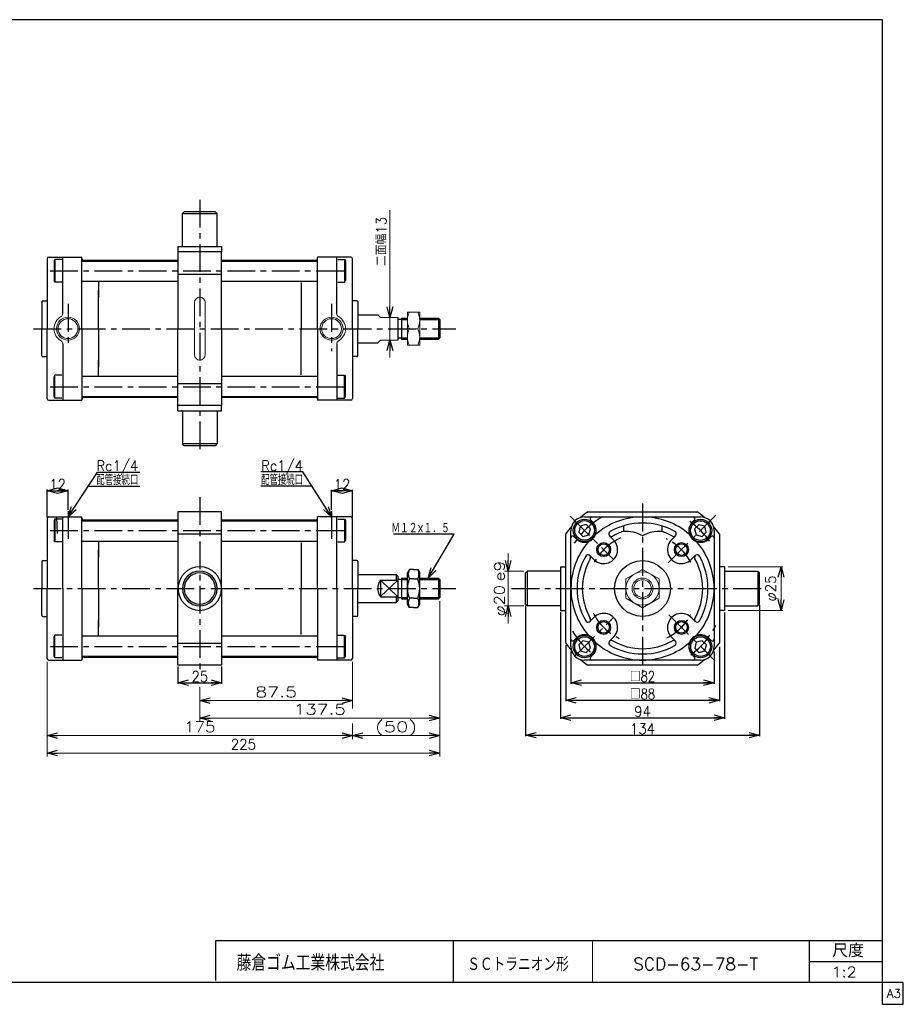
# Model space of a CAD drawing. Header units: millimetres. Extents: x -380 to 408, y -281 to 283.
# Tile 2 of 2: x -98 to 408, y -281 to 283. Entities that reach past the tile are written whole.
import ezdxf
from ezdxf.enums import TextEntityAlignment as Align

# ---------------------------------------------------------------- set-up
doc = ezdxf.new("R2010")
doc.units = ezdxf.units.MM
doc.header["$LTSCALE"] = 0.5
doc.linetypes.add('CENTER', pattern=[50.8, 31.75, -6.35, 6.35, -6.35])
doc.layers.add('ZUWAKU', color=7, linetype='Continuous')
doc.styles.add('FdaStyle0', font='txt.shx', dxfattribs={"width": 0.9375, "bigfont": 'bigfont'})
doc.dimstyles.new('DaDimRotatedStyle', dxfattribs={"dimtxt": 6, "dimasz": 6.000004, "dimexe": 1, "dimexo": 2, "dimgap": 1, "dimtad": 3, "dimdsep": 46, "dimtxsty": 'FdaStyle0', "dimblk1": 'OPEN30', "dimblk2": 'OPEN30', "dimsah": 1, "dimcen": 0.09, "dimclrd": 4, "dimclre": 4, "dimclrt": 4, "dimadec": 0, "dimazin": 2, "dimtfac": 1, "dimtdec": 4, "dimtmove": 0, "dimatfit": 0, "dimfxl": 1, "dimarcsym": 0})

# ---------------------------------------------------------------- blocks, each defined once
blk = doc.blocks.new('_OPEN30')
at = {"color": 0, "linetype": 'ByBlock', "lineweight": -2}
for p, q in [((-1, 0.267949), (0, 0)), ((0, 0), (-1, -0.267949)), ((0, 0), (-1, 0))]:
    blk.add_line(p, q, dxfattribs=at)
blk = doc.blocks.new('DC_GROUP_Φ63_1')
at = {"color": 4, "linetype": 'Continuous', "lineweight": 13}
for p, q in [((258.58, -31.86), (249.08, -37.34)), ((268.08, -37.34), (258.58, -31.86)), ((249.08, -37.34), (249.08, -48.31)), ((268.08, -48.31), (268.08, -37.34)), ((249.08, -48.31), (258.58, -53.8)), ((258.58, -53.8), (268.08, -48.31))]:
    blk.add_line(p, q, dxfattribs=at)
for radius in [9.5, 6, 5.05]:
    blk.add_circle((258.58, -42.83), radius, dxfattribs=at)
blk = doc.blocks.new('*D2')
at = {"color": 4, "linetype": 'Continuous', "lineweight": 13}
for p, q in [((307.74, -30.33), (338.95, -30.33)), ((337.95, -55.33), (337.95, -30.33)), ((307.74, -55.33), (338.95, -55.33))]:
    blk.add_line(p, q, dxfattribs=at)
at = {"color": 4, "xscale": 6.000005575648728, "yscale": 5.999978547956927}
for p, rotation in [((337.95, -30.33), 90), ((337.95, -55.33), 270)]:
    blk.add_blockref('_OPEN30', p, dxfattribs=dict(at, rotation=rotation))
at = {"color": 4, "insert": (336.95, -42.83), "char_height": 6, "width": 30, "attachment_point": 8, "rotation": 90, "style": 'FdaStyle0'}
blk.add_mtext('\\T1.00;φ25', dxfattribs=at)
blk = doc.blocks.new('DA_IMAGEDIMGROUP_1')
at = {"color": 4, "linetype": 'Continuous', "lineweight": 13}
for p, q in [((181.58, -22.83), (181.58, -32.83)), ((190.58, -32.83), (179.58, -32.83)), ((181.58, -52.83), (181.58, -32.83)), ((190.58, -52.83), (179.58, -52.83)), ((181.58, -62.83), (181.58, -52.83))]:
    blk.add_line(p, q, dxfattribs=at)
at = {"color": 4, "xscale": 6.000005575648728, "yscale": 5.999978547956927}
for p, rotation in [((181.58, -32.83), 270), ((181.58, -52.83), 90)]:
    blk.add_blockref('_OPEN30', p, dxfattribs=dict(at, rotation=rotation))
at = {"color": 4, "style": 'FdaStyle0'}
blk.add_text('e9', height=6, rotation=90, dxfattribs=at).set_placement((179.58, -38.83), (179.58, -26.83), align=Align.FIT)
at = {"color": 4, "style": 'FdaStyle0', "width": 0.9375}
blk.add_text('φ20', height=6, rotation=90, dxfattribs=at).set_placement((179.58, -58.83), (179.58, -40.83), align=Align.FIT)
blk = doc.blocks.new('*D4')
at = {"color": 4, "linetype": 'Continuous', "lineweight": 13}
for p, q in [((142.4, -50.03), (142.4, -139.07)), ((-82.6, -84.83), (-82.6, -139.07)), ((-82.6, -137.07), (142.4, -137.07))]:
    blk.add_line(p, q, dxfattribs=at)
at = {"color": 4, "xscale": 6.000005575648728, "yscale": 5.999978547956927}
for p, rotation in [((-82.6, -137.07), 180), ((142.4, -137.07), 360)]:
    blk.add_blockref('_OPEN30', p, dxfattribs=dict(at, rotation=rotation))
at = {"color": 4, "insert": (29.9, -135.07), "char_height": 6, "width": 30, "attachment_point": 8, "style": 'FdaStyle0'}
blk.add_mtext('\\T1.00;225', dxfattribs=at)
blk = doc.blocks.new('DC_GROUP_Φ63_2')
at = {"color": 4, "linetype": 'Continuous', "lineweight": 13}
for p, q in [((92.4, -84.83), (92.4, -109.07)), ((4.9, -102.81), (4.9, -109.07)), ((4.9, -107.07), (92.4, -107.07))]:
    blk.add_line(p, q, dxfattribs=at)
at = {"color": 4, "xscale": 6.000005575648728, "yscale": 5.999978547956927}
for p, rotation in [((4.9, -107.07), 180), ((92.4, -107.07), 360)]:
    blk.add_blockref('_OPEN30', p, dxfattribs=dict(at, rotation=rotation))
at = {"color": 4, "style": 'FdaStyle0'}
blk.add_text('87.5', height=6, dxfattribs=at).set_placement((36.65, -105.07), (60.65, -105.07), align=Align.FIT)
blk = doc.blocks.new('DC_GROUP_Φ63_3')
at = {"color": 4, "linetype": 'Continuous', "lineweight": 13}
for p, q in [((142.4, -50.03), (142.4, -119.07)), ((4.9, -99.15), (4.9, -119.07)), ((4.9, -117.07), (142.4, -117.07))]:
    blk.add_line(p, q, dxfattribs=at)
at = {"color": 4, "xscale": 6.000005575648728, "yscale": 5.999978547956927}
for p, rotation in [((4.9, -117.07), 180), ((142.4, -117.07), 360)]:
    blk.add_blockref('_OPEN30', p, dxfattribs=dict(at, rotation=rotation))
at = {"color": 4, "style": 'FdaStyle0'}
blk.add_text('137.5', height=6, dxfattribs=at).set_placement((58.65, -115.07), (88.65, -115.07), align=Align.FIT)
blk = doc.blocks.new('DC_GROUP_Φ63_4')
at = {"color": 4, "linetype": 'Continuous', "lineweight": 13}
for p, q in [((142.4, -50.03), (142.4, -129.07)), ((-82.6, -84.83), (-82.6, -129.07)), ((92.4, -84.83), (92.4, -111.62)), ((92.4, -120.06), (92.4, -129.07)), ((-82.6, -127.07), (92.4, -127.07)), ((92.4, -127.07), (142.4, -127.07))]:
    blk.add_line(p, q, dxfattribs=at)
at = {"color": 4, "xscale": 6.000005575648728, "yscale": 5.999978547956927}
for p, rotation in [((-82.6, -127.07), 180), ((92.4, -127.07), 360), ((92.4, -127.07), 180), ((142.4, -127.07), 360)]:
    blk.add_blockref('_OPEN30', p, dxfattribs=dict(at, rotation=rotation))
at = {"color": 4, "style": 'FdaStyle0'}
for s, p, p2 in [('(50)', (105.4, -125.07), (129.4, -125.07)), ('175', (-4.1, -125.07), (13.9, -125.07))]:
    blk.add_text(s, height=6, dxfattribs=at).set_placement(p, p2, align=Align.FIT)
blk = doc.blocks.new('DA_IMAGEDIMGROUP_2')
at = {"color": 4, "linetype": 'Continuous', "lineweight": 13}
for p, q in [((113.87, 173.88), (113.87, 112.49)), ((113.87, 99.49), (113.87, 112.49)), ((113.87, 89.49), (113.87, 99.49))]:
    blk.add_line(p, q, dxfattribs=at)
at = {"color": 4, "xscale": 6.000005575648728, "yscale": 5.999978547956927}
for p, rotation in [((113.87, 112.49), 270), ((113.87, 99.49), 90)]:
    blk.add_blockref('_OPEN30', p, dxfattribs=dict(at, rotation=rotation))
at = {"color": 4, "insert": (111.87, 141.88), "char_height": 6, "width": 45, "attachment_point": 7, "rotation": 90, "style": 'FdaStyle0'}
blk.add_mtext('\\T1.00;二面幅13', dxfattribs=at)
blk = doc.blocks.new('DC_GROUP_Φ63_5')
at = {"color": 4, "linetype": 'Continuous', "lineweight": 13}
for p, q in [((130.9, 115.49), (123.9, 115.49)), ((123.9, 115.49), (123.9, 96.49)), ((130.9, 96.49), (130.9, 115.49)), ((125.02, 105.99), (129.77, 105.99)), ((123.9, 96.49), (130.9, 96.49))]:
    blk.add_line(p, q, dxfattribs=at)
for centre, start, end in [((134.37, 110.74), 153.0711, 206.9289), ((120.42, 110.74), 333.0711, 26.9289), ((134.37, 101.24), 153.0711, 206.9289), ((120.42, 101.24), 333.0711, 26.9289)]:
    blk.add_arc(centre, 10.49, start, end, dxfattribs=at)

msp = doc.modelspace()

# ---------------------------------------------------------------- linework, layer by layer
at = {"color": 4, "linetype": 'CENTER', "lineweight": 25}
for p, q in [((4.896, 179.853), (4.896, 34.089)), ((-80.875, 139.19), (90.293, 139.19)), ((-70.604, 120.148), (-70.604, 94.678)), ((80.396, 120.148), (80.396, 93.145)), ((-90.419, 105.99), (151.536, 105.99)), ((-80.875, 72.79), (90.293, 72.79)), ((4.896, 9.468), (4.896, -91.527)), ((258.584, 5.785), (258.584, -91.036)), ((-70.604, 1.56), (-70.604, -14.9)), ((80.396, 1.56), (80.396, -14.9)), ((217.054, -1.296), (241.967, -26.21)), ((273.282, -28.129), (300.648, -0.763)), ((-80.875, -9.627), (90.293, -9.627)), ((-90.419, -42.827), (151.536, -42.827)), ((183.584, -42.827), (329.359, -42.827)), ((219.869, -81.542), (241.967, -59.444)), ((273.741, -57.984), (299.584, -83.827)), ((-80.875, -76.027), (90.293, -76.027))]:
    msp.add_line(p, q, dxfattribs=at)
at = {"color": 4, "linetype": 'Continuous', "lineweight": 25}
for p, q in [((-4.104, 172.99), (-5.104, 171.99)), ((-5.104, 153.19), (-5.104, 171.99)), ((-5.104, 171.99), (14.896, 171.99)), ((13.896, 172.99), (-4.104, 172.99)), ((13.896, 172.99), (14.896, 171.99)), ((14.896, 153.19), (14.896, 171.99)), ((-7.604, 152.99), (17.396, 152.99)), ((-7.604, 152.99), (-7.604, 149.99)), ((17.396, 152.99), (17.396, 149.99)), ((-81.604, 146.99), (-62.604, 146.99)), ((-73.604, 114.65), (-73.604, 146.99)), ((-62.604, 146.24), (-62.604, 146.99)), ((-62.604, 105.99), (-62.604, 146.794)), ((-7.604, 149.99), (-7.604, 105.99)), ((17.396, 149.99), (-7.604, 149.99)), ((17.396, 105.99), (17.396, 149.99)), ((91.396, 146.99), (72.396, 146.99)), ((72.396, 146.24), (72.396, 146.99)), ((83.396, 114.65), (83.396, 146.99)), ((-82.604, 145.99), (-82.604, 105.99)), ((-78.104, 145.69), (-78.604, 144.824)), ((-78.604, 144.824), (-78.604, 133.556)), ((-74.218, 145.69), (-78.104, 145.69)), ((-78.104, 145.69), (-78.104, 132.69)), ((-62.604, 144.74), (-7.604, 144.74)), ((-61.604, 145.24), (-7.604, 145.24)), ((17.396, 145.24), (71.396, 145.24)), ((17.396, 144.74), (72.396, 144.74)), ((72.396, 105.99), (72.396, 146.014)), ((84.009, 145.69), (87.896, 145.69)), ((87.896, 145.69), (88.396, 144.824)), ((87.896, 145.69), (87.896, 132.69)), ((88.396, 144.824), (88.396, 133.556)), ((92.396, 105.99), (92.396, 145.99)), ((-7.604, 137.295), (17.396, 137.295)), ((-78.104, 132.69), (-78.604, 133.556)), ((-74.218, 132.69), (-78.104, 132.69)), ((-62.604, 133.19), (-7.604, 133.19)), ((-53.104, 132.922), (-53.104, 123.987)), ((17.396, 133.19), (72.396, 133.19)), ((62.896, 132.369), (62.896, 105.99)), ((84.009, 132.69), (87.896, 132.69)), ((87.896, 132.69), (88.396, 133.556)), ((-53.104, 105.99), (-53.104, 128.056)), ((-85.604, 121.49), (-85.604, 105.99)), ((-85.604, 121.49), (-85.604, 105.99)), ((-85.104, 121.99), (-82.604, 121.99)), ((94.896, 121.99), (92.396, 121.99)), ((95.396, 121.49), (95.396, 105.99)), ((95.396, 113.99), (106.896, 113.99)), ((118.396, 112.49), (118.396, 99.49)), ((120.396, 111.19), (118.396, 111.19)), ((120.396, 111.99), (123.896, 111.99)), ((120.396, 111.99), (120.396, 99.99)), ((120.396, 111.19), (123.896, 111.19)), ((130.896, 111.99), (141.596, 111.99)), ((130.896, 111.19), (142.396, 111.19)), ((141.596, 111.99), (142.396, 111.19)), ((141.596, 111.99), (141.596, 99.99)), ((142.396, 111.19), (142.396, 100.79)), ((-85.604, 90.49), (-85.604, 105.99)), ((-82.604, 65.99), (-82.604, 105.99)), ((-62.604, 105.99), (-62.604, 65.185)), ((-53.104, 105.99), (-53.104, 83.923)), ((-7.604, 61.99), (-7.604, 105.99)), ((17.396, 105.99), (17.396, 61.99)), ((62.896, 79.611), (62.896, 105.99)), ((72.396, 105.99), (72.396, 65.965)), ((92.396, 105.99), (92.396, 65.99)), ((95.396, 90.49), (95.396, 105.99)), ((-73.604, 97.329), (-73.604, 64.99)), ((83.396, 97.329), (83.396, 64.99)), ((95.396, 97.99), (106.896, 97.99)), ((118.396, 100.79), (120.396, 100.79)), ((120.396, 100.79), (123.896, 100.79)), ((120.396, 99.99), (123.896, 99.99)), ((130.896, 100.79), (142.396, 100.79)), ((130.896, 99.99), (141.596, 99.99)), ((142.396, 100.79), (141.596, 99.99)), ((-85.104, 89.99), (-82.604, 89.99)), ((-53.104, 79.057), (-53.104, 87.992)), ((94.896, 89.99), (92.396, 89.99)), ((-78.104, 79.29), (-78.604, 78.424)), ((-74.218, 79.29), (-78.104, 79.29)), ((-78.104, 66.29), (-78.104, 79.29)), ((84.009, 79.29), (87.896, 79.29)), ((87.896, 79.29), (88.396, 78.424)), ((87.896, 66.29), (87.896, 79.29)), ((-78.604, 67.156), (-78.604, 78.424)), ((-62.604, 78.79), (-7.604, 78.79)), ((-7.604, 74.685), (17.396, 74.685)), ((17.396, 78.79), (72.396, 78.79)), ((88.396, 67.156), (88.396, 78.424)), ((-81.604, 64.99), (-62.604, 64.99)), ((-78.104, 66.29), (-78.604, 67.156)), ((-74.218, 66.29), (-78.104, 66.29)), ((-62.604, 67.24), (-7.604, 67.24)), ((-62.604, 65.74), (-62.604, 64.99)), ((-61.604, 66.74), (-7.604, 66.74)), ((17.396, 67.24), (72.396, 67.24)), ((17.396, 66.74), (71.396, 66.74)), ((72.396, 65.74), (72.396, 64.99)), ((91.396, 64.99), (72.396, 64.99)), ((84.009, 66.29), (87.896, 66.29)), ((87.896, 66.29), (88.396, 67.156)), ((-7.604, 58.99), (-7.604, 61.99)), ((17.396, 61.99), (-7.604, 61.99)), ((-7.604, 58.99), (17.396, 58.99)), ((-5.104, 58.79), (-5.104, 39.99)), ((14.896, 58.79), (14.896, 39.99)), ((17.396, 58.99), (17.396, 61.99)), ((-4.104, 38.99), (-5.104, 39.99)), ((14.896, 39.99), (-5.104, 39.99)), ((13.896, 38.99), (14.896, 39.99)), ((13.896, 38.99), (-4.104, 38.99)), ((-70.604, -1.827), (-53.778, 23.888)), ((-53.778, 23.888), (-29.402, 23.888)), ((64.01, 23.975), (39.922, 23.975)), ((80.396, -1.827), (64.01, 23.975)), ((-82.604, -2.227), (-82.604, 13.796)), ((-82.604, 13.196), (-70.604, 13.196)), ((-70.604, 2.16), (-70.604, 13.796)), ((-59.053, 15.827), (-29.402, 15.827)), ((69.156, 15.872), (39.922, 15.872)), ((80.396, 2.16), (80.396, 13.787)), ((92.396, 13.187), (80.396, 13.187)), ((92.396, -2.227), (92.396, 13.787)), ((17.396, 1.173), (-7.604, 1.173)), ((-7.604, 1.173), (-7.604, -42.827)), ((-7.604, 1.173), (-7.604, -42.827)), ((17.396, 1.173), (-7.604, 1.173)), ((17.396, -42.827), (17.396, 1.173)), ((17.396, -42.827), (17.396, 1.173)), ((227.28, 1.173), (289.889, 1.173)), ((-82.604, -2.827), (-82.604, -42.827)), ((-81.604, -1.827), (-62.604, -1.827)), ((-78.104, -3.127), (-78.604, -3.993)), ((-78.604, -3.993), (-78.604, -15.261)), ((-74.218, -3.127), (-78.104, -3.127)), ((-78.104, -3.127), (-78.104, -16.127)), ((-77.204, -1.827), (-76.908, -11.243)), ((-73.604, -42.827), (-73.604, -1.827)), ((-62.604, -2.577), (-62.604, -1.827)), ((-62.604, -42.827), (-62.604, -2.022)), ((-62.604, -4.077), (-7.604, -4.077)), ((-61.604, -3.577), (-7.604, -3.577)), ((17.396, -3.577), (71.396, -3.577)), ((17.396, -4.077), (72.396, -4.077)), ((91.396, -1.827), (72.396, -1.827)), ((72.396, -2.577), (72.396, -1.827)), ((72.396, -42.827), (72.396, -2.803)), ((83.396, -42.827), (83.396, -1.827)), ((84.009, -3.127), (87.896, -3.127)), ((87.896, -3.127), (88.396, -3.993)), ((87.896, -3.127), (87.896, -16.127)), ((88.396, -3.993), (88.396, -15.261)), ((92.396, -42.827), (92.396, -2.827)), ((225.384, -1.827), (258.584, -1.827)), ((230.123, -4.82), (228.838, -3.534)), ((258.584, -1.827), (291.784, -1.827)), ((287.046, -4.82), (288.331, -3.534)), ((217.584, -42.827), (217.584, -9.627)), ((222.901, -7.143), (222.004, -10.49)), ((222.004, -10.49), (224.454, -12.939)), ((226.247, -6.247), (222.901, -7.143)), ((228.697, -8.696), (226.247, -6.247)), ((227.8, -12.042), (228.697, -8.696)), ((247.584, -6.977), (247.584, -10.128)), ((269.584, -6.977), (269.584, -10.128)), ((290.888, -6.281), (288.438, -8.73)), ((288.438, -8.73), (289.335, -12.076)), ((294.234, -7.177), (290.888, -6.281)), ((292.681, -12.973), (295.131, -10.524)), ((295.131, -10.524), (294.234, -7.177)), ((299.584, -9.627), (299.584, -42.827)), ((-78.104, -16.127), (-78.604, -15.261)), ((-74.218, -16.127), (-78.104, -16.127)), ((-62.604, -15.627), (-7.604, -15.627)), ((-53.104, -15.894), (-53.104, -24.83)), ((-7.604, -11.522), (17.396, -11.522)), ((17.396, -15.627), (72.396, -15.627)), ((62.896, -16.448), (62.896, -42.827)), ((84.009, -16.127), (87.896, -16.127)), ((87.896, -16.127), (88.396, -15.261)), ((150.573, -11.733), (115.888, -11.733)), ((135.795, -36.827), (150.573, -11.733)), ((214.584, -74.132), (214.584, -11.522)), ((220.578, -14.366), (219.292, -13.08)), ((224.454, -12.939), (227.8, -12.042)), ((241.967, -14.896), (239.688, -12.617)), ((241.967, -14.896), (239.688, -12.617)), ((274.471, -15.627), (277.481, -12.617)), ((289.335, -12.076), (292.681, -12.973)), ((296.591, -14.366), (297.877, -13.08)), ((302.584, -11.522), (302.584, -74.132)), ((-53.104, -42.827), (-53.104, -20.76)), ((-85.604, -27.327), (-85.604, -42.827)), ((-85.604, -27.327), (-85.604, -42.827)), ((-85.104, -26.827), (-82.604, -26.827)), ((94.896, -26.827), (92.396, -26.827)), ((95.396, -27.327), (95.396, -42.827)), ((231.384, -26.94), (228.374, -23.93)), ((286.515, -26.21), (288.795, -23.93)), ((125.033, -31.857), (123.896, -33.827)), ((123.896, -51.827), (123.896, -33.827)), ((127.396, -31.857), (125.033, -31.857)), ((127.396, -31.857), (129.758, -31.857)), ((129.758, -31.857), (130.896, -33.827)), ((130.896, -51.827), (130.896, -33.827)), ((191.584, -33.827), (192.584, -32.827)), ((191.584, -33.827), (192.584, -32.827)), ((191.584, -33.827), (192.584, -32.827)), ((191.584, -33.827), (192.584, -32.827)), ((191.584, -33.827), (192.584, -32.827)), ((191.584, -33.827), (192.584, -32.827)), ((191.584, -51.827), (191.584, -33.827)), ((191.584, -51.827), (191.584, -33.827)), ((191.584, -51.827), (191.584, -33.827)), ((191.584, -51.827), (191.584, -33.827)), ((191.584, -51.827), (191.584, -33.827)), ((191.584, -51.827), (191.584, -33.827)), ((211.384, -32.827), (192.584, -32.827)), ((192.584, -52.827), (192.584, -32.827)), ((211.384, -32.827), (192.584, -32.827)), ((192.584, -52.827), (192.584, -32.827)), ((211.384, -32.827), (192.584, -32.827)), ((192.584, -52.827), (192.584, -32.827)), ((211.384, -32.827), (192.584, -32.827)), ((192.584, -52.827), (192.584, -32.827)), ((211.384, -32.827), (192.584, -32.827)), ((192.584, -52.827), (192.584, -32.827)), ((211.384, -32.827), (192.584, -32.827)), ((192.584, -52.827), (192.584, -32.827)), ((211.584, -30.327), (211.584, -55.327)), ((211.584, -30.327), (214.584, -30.327)), ((211.584, -30.327), (211.584, -55.327)), ((211.584, -30.327), (214.584, -30.327)), ((211.584, -30.327), (211.584, -55.327)), ((211.584, -30.327), (214.584, -30.327)), ((211.584, -30.327), (211.584, -55.327)), ((211.584, -30.327), (214.584, -30.327)), ((211.584, -30.327), (211.584, -55.327)), ((211.584, -30.327), (214.584, -30.327)), ((211.584, -30.327), (211.584, -55.327)), ((211.584, -30.327), (214.584, -30.327)), ((305.584, -30.327), (302.584, -30.327)), ((305.584, -30.327), (302.584, -30.327)), ((305.584, -30.327), (302.584, -30.327)), ((305.584, -30.327), (302.584, -30.327)), ((305.584, -30.327), (302.584, -30.327)), ((305.584, -30.327), (302.584, -30.327)), ((305.584, -30.327), (305.584, -55.327)), ((305.584, -30.327), (305.584, -55.327)), ((305.584, -30.327), (305.584, -55.327)), ((305.584, -30.327), (305.584, -55.327)), ((305.584, -30.327), (305.584, -55.327)), ((305.584, -30.327), (305.584, -55.327)), ((305.784, -32.827), (324.584, -32.827)), ((305.784, -32.827), (324.584, -32.827)), ((305.784, -32.827), (324.584, -32.827)), ((305.784, -32.827), (324.584, -32.827)), ((305.784, -32.827), (324.584, -32.827)), ((305.784, -32.827), (324.584, -32.827)), ((325.584, -33.827), (324.584, -32.827)), ((324.584, -32.827), (324.584, -52.827)), ((325.584, -33.827), (324.584, -32.827)), ((324.584, -32.827), (324.584, -52.827)), ((325.584, -33.827), (324.584, -32.827)), ((324.584, -32.827), (324.584, -52.827)), ((325.584, -33.827), (324.584, -32.827)), ((324.584, -32.827), (324.584, -52.827)), ((325.584, -33.827), (324.584, -32.827)), ((324.584, -32.827), (324.584, -52.827)), ((325.584, -33.827), (324.584, -32.827)), ((324.584, -32.827), (324.584, -52.827)), ((325.584, -51.827), (325.584, -33.827)), ((325.584, -51.827), (325.584, -33.827)), ((325.584, -51.827), (325.584, -33.827)), ((325.584, -51.827), (325.584, -33.827)), ((325.584, -51.827), (325.584, -33.827)), ((325.584, -51.827), (325.584, -33.827)), ((95.396, -34.827), (117.396, -34.827)), ((108.396, -38.127), (108.396, -47.401)), ((108.396, -38.127), (118.396, -38.127)), ((108.396, -38.127), (118.396, -47.527)), ((118.396, -38.127), (108.396, -47.401)), ((117.396, -34.827), (118.396, -35.827)), ((117.396, -34.827), (117.396, -38.127)), ((118.396, -35.827), (118.396, -49.827)), ((120.396, -37.627), (118.396, -37.627)), ((120.396, -36.827), (123.896, -36.827)), ((120.396, -36.827), (120.396, -48.827)), ((120.396, -37.627), (123.896, -37.627)), ((127.396, -37.342), (125.033, -37.342)), ((127.396, -37.342), (129.758, -37.342)), ((130.896, -36.827), (141.596, -36.827)), ((130.896, -37.627), (142.396, -37.627)), ((141.596, -36.827), (142.396, -37.627)), ((141.596, -36.827), (141.596, -48.827)), ((142.396, -37.627), (142.396, -48.027)), ((-85.604, -58.327), (-85.604, -42.827)), ((-82.604, -82.827), (-82.604, -42.827)), ((-73.604, -42.827), (-73.604, -83.827)), ((-62.604, -42.827), (-62.604, -83.632)), ((-53.104, -42.827), (-53.104, -64.894)), ((-7.604, -86.827), (-7.604, -42.827)), ((-7.604, -86.827), (-7.604, -42.827)), ((17.396, -42.827), (17.396, -86.827)), ((17.396, -42.827), (17.396, -86.827)), ((62.896, -69.206), (62.896, -42.827)), ((72.396, -42.827), (72.396, -82.851)), ((83.396, -42.827), (83.396, -83.827)), ((92.396, -42.827), (92.396, -82.827)), ((95.396, -58.327), (95.396, -42.827)), ((217.584, -76.027), (217.584, -42.827)), ((299.584, -42.827), (299.584, -76.027)), ((108.396, -47.527), (118.396, -47.527)), ((117.396, -47.527), (117.396, -50.827)), ((118.396, -49.827), (117.396, -50.827)), ((118.396, -48.027), (120.396, -48.027)), ((120.396, -48.027), (123.896, -48.027)), ((120.396, -48.827), (123.896, -48.827)), ((127.396, -48.312), (125.033, -48.312)), ((127.396, -48.312), (129.758, -48.312)), ((130.896, -48.027), (142.396, -48.027)), ((130.896, -48.827), (141.596, -48.827)), ((142.396, -48.027), (141.596, -48.827)), ((95.396, -50.827), (117.396, -50.827)), ((125.033, -53.797), (123.896, -51.827)), ((127.396, -53.797), (125.033, -53.797)), ((127.396, -53.797), (129.758, -53.797)), ((129.758, -53.797), (130.896, -51.827)), ((191.584, -51.827), (192.584, -52.827)), ((191.584, -51.827), (192.584, -52.827)), ((191.584, -51.827), (192.584, -52.827)), ((191.584, -51.827), (192.584, -52.827)), ((191.584, -51.827), (192.584, -52.827)), ((191.584, -51.827), (192.584, -52.827)), ((191.584, -52.764), (191.584, -127.427)), ((211.384, -52.827), (192.584, -52.827)), ((211.384, -52.827), (192.584, -52.827)), ((211.384, -52.827), (192.584, -52.827)), ((211.384, -52.827), (192.584, -52.827)), ((211.384, -52.827), (192.584, -52.827)), ((211.384, -52.827), (192.584, -52.827)), ((211.584, -55.327), (214.584, -55.327)), ((211.584, -55.327), (214.584, -55.327)), ((211.584, -55.327), (214.584, -55.327)), ((211.584, -55.327), (214.584, -55.327)), ((211.584, -55.327), (214.584, -55.327)), ((211.584, -55.327), (214.584, -55.327)), ((305.584, -55.327), (302.584, -55.327)), ((305.584, -55.327), (302.584, -55.327)), ((305.584, -55.327), (302.584, -55.327)), ((305.584, -55.327), (302.584, -55.327)), ((305.584, -55.327), (302.584, -55.327)), ((305.584, -55.327), (302.584, -55.327)), ((305.784, -52.827), (324.584, -52.827)), ((305.784, -52.827), (324.584, -52.827)), ((305.784, -52.827), (324.584, -52.827)), ((305.784, -52.827), (324.584, -52.827)), ((305.784, -52.827), (324.584, -52.827)), ((305.784, -52.827), (324.584, -52.827)), ((325.584, -51.827), (324.584, -52.827)), ((325.584, -51.827), (324.584, -52.827)), ((325.584, -51.827), (324.584, -52.827)), ((325.584, -51.827), (324.584, -52.827)), ((325.584, -51.827), (324.584, -52.827)), ((325.584, -51.827), (324.584, -52.827)), ((325.584, -52.405), (325.584, -127.427)), ((-85.104, -58.827), (-82.604, -58.827)), ((-53.104, -69.759), (-53.104, -60.824)), ((94.896, -58.827), (92.396, -58.827)), ((211.584, -56.442), (211.584, -117.427)), ((230.654, -59.444), (228.374, -61.724)), ((285.785, -58.714), (288.795, -61.724)), ((305.584, -56.643), (305.584, -117.427)), ((-78.104, -69.527), (-78.604, -70.393)), ((-78.604, -81.661), (-78.604, -70.393)), ((-74.218, -69.527), (-78.104, -69.527)), ((-78.104, -82.527), (-78.104, -69.527)), ((-62.604, -70.027), (-7.604, -70.027)), ((17.396, -70.027), (72.396, -70.027)), ((84.009, -69.527), (87.896, -69.527)), ((87.896, -69.527), (88.396, -70.393)), ((87.896, -82.527), (87.896, -69.527)), ((88.396, -81.661), (88.396, -70.393)), ((220.578, -71.288), (219.292, -72.574)), ((224.454, -72.715), (222.004, -75.164)), ((227.8, -73.612), (224.454, -72.715)), ((242.698, -70.027), (239.688, -73.037)), ((275.202, -70.758), (277.481, -73.037)), ((292.715, -72.715), (289.369, -73.612)), ((295.165, -75.164), (292.715, -72.715)), ((296.591, -71.288), (297.877, -72.574)), ((-7.604, -74.132), (17.396, -74.132)), ((214.584, -75.293), (214.584, -107.427)), ((222.004, -75.164), (222.901, -78.51)), ((222.901, -78.51), (226.247, -79.407)), ((226.247, -79.407), (228.697, -76.958)), ((228.697, -76.958), (227.8, -73.612)), ((289.369, -73.612), (288.472, -76.958)), ((288.472, -76.958), (290.922, -79.407)), ((290.922, -79.407), (294.268, -78.51)), ((294.268, -78.51), (295.165, -75.164)), ((302.584, -76.206), (302.584, -107.427)), ((-81.604, -83.827), (-62.604, -83.827)), ((-78.104, -82.527), (-78.604, -81.661)), ((-74.218, -82.527), (-78.104, -82.527)), ((-62.604, -81.577), (-7.604, -81.577)), ((-62.604, -83.077), (-62.604, -83.827)), ((-61.604, -82.077), (-7.604, -82.077)), ((17.396, -81.577), (72.396, -81.577)), ((17.396, -82.077), (71.396, -82.077)), ((72.396, -83.077), (72.396, -83.827)), ((91.396, -83.827), (72.396, -83.827)), ((84.009, -82.527), (87.896, -82.527)), ((87.896, -82.527), (88.396, -81.661)), ((217.584, -78.971), (217.584, -97.427)), ((258.584, -83.827), (225.384, -83.827)), ((230.123, -80.834), (228.838, -82.12)), ((291.784, -83.827), (258.584, -83.827)), ((287.046, -80.834), (288.331, -82.12)), ((299.584, -78.971), (299.584, -97.427)), ((17.396, -86.827), (-7.604, -86.827)), ((17.396, -86.827), (-7.604, -86.827)), ((-7.604, -87.529), (-7.604, -97.427)), ((17.396, -87.529), (17.396, -97.427)), ((289.889, -86.827), (227.28, -86.827)), ((-7.604, -96.827), (17.396, -96.827)), ((217.584, -96.827), (299.584, -96.827)), ((214.584, -106.827), (302.584, -106.827)), ((214.584, -106.827), (302.584, -106.827)), ((214.584, -106.827), (302.584, -106.827)), ((214.584, -106.827), (302.584, -106.827)), ((214.584, -106.827), (302.584, -106.827)), ((214.584, -106.827), (302.584, -106.827)), ((211.584, -116.827), (305.584, -116.827)), ((211.584, -116.827), (305.584, -116.827)), ((211.584, -116.827), (305.584, -116.827)), ((211.584, -116.827), (305.584, -116.827)), ((211.584, -116.827), (305.584, -116.827)), ((211.584, -116.827), (305.584, -116.827)), ((191.584, -126.827), (325.584, -126.827)), ((191.584, -126.827), (325.584, -126.827)), ((191.584, -126.827), (325.584, -126.827)), ((191.584, -126.827), (325.584, -126.827)), ((191.584, -126.827), (325.584, -126.827)), ((191.584, -126.827), (325.584, -126.827))]:
    msp.add_line(p, q, dxfattribs=at)
at = {"color": 4, "linetype": 'Continuous', "lineweight": 13}
for p, q in [((1.846, 90.99), (1.846, 120.99)), ((7.946, 90.99), (7.946, 120.99)), ((106.896, 113.99), (108.396, 112.49)), ((108.396, 112.49), (118.396, 112.49)), ((123.896, 99.99), (123.896, 111.99)), ((106.896, 97.99), (108.396, 99.49)), ((108.396, 99.49), (118.396, 99.49))]:
    msp.add_line(p, q, dxfattribs=at)
for centre, radius in [((-70.604, 105.99), 6.597), ((-70.604, 105.99), 5.697), ((80.396, 105.99), 6.597), ((80.396, 105.99), 5.697)]:
    msp.add_circle(centre, radius, dxfattribs=at)
at = {"color": 4, "linetype": 'Continuous', "lineweight": 25}
for centre, radius in [((225.35, -9.593), 6.5), ((225.35, -9.593), 5.634), ((291.784, -9.627), 6.5), ((291.784, -9.627), 5.634), ((236.311, -20.553), 4), ((280.858, -20.553), 4), ((236.311, -20.553), 3.3), ((280.858, -20.553), 3.3), ((258.584, -42.827), 16), ((236.311, -65.101), 4), ((236.311, -65.101), 3.3), ((280.858, -65.101), 4), ((280.858, -65.101), 3.3), ((225.35, -76.061), 6.5), ((225.35, -76.061), 5.634), ((291.819, -76.061), 6.5), ((291.819, -76.061), 5.634)]:
    msp.add_circle(centre, radius, dxfattribs=at)
for centre, radius, start, end in [((-5.304, 153.19), 0.2, 270, 0), ((15.096, 153.19), 0.2, 180, 270), ((-81.604, 145.99), 1, 90, 180), ((91.396, 145.99), 1, 0, 90), ((-61.604, 146.24), 1, 180, 270), ((71.396, 146.24), 1, 270, 0), ((-85.104, 121.49), 0.5, 90, 180), ((94.896, 121.49), 0.5, 0, 90), ((-85.104, 90.49), 0.5, 180, 270), ((94.896, 90.49), 0.5, 270, 360), ((-81.604, 65.99), 1, 180, 270), ((-61.604, 65.74), 1, 90, 180), ((71.396, 65.74), 1, 0, 90), ((91.396, 65.99), 1, 270, 360), ((-5.304, 58.79), 0.2, 360, 90), ((15.096, 58.79), 0.2, 90, 180), ((258.584, -42.827), 54, 125.43094, 131.1973), ((258.584, -42.827), 54, 48.8027, 54.56906), ((-81.604, -2.827), 1, 90, 180), ((-61.604, -2.577), 1, 180, 270), ((71.396, -2.577), 1, 270, 0), ((91.396, -2.827), 1, 0, 90), ((225.384, -9.627), 7.8, 90, 180), ((225.35, -9.593), 6.75, 220.87302, 45), ((229.545, -2.827), 1, 90, 225), ((258.584, -42.827), 41, 90, 130.96301), ((258.584, -42.827), 37.5, 90, 119.69906), ((258.584, -42.827), 41, 49.03699, 90), ((258.584, -42.827), 37.5, 60.30094, 90), ((291.819, -9.593), 6.75, 128.87884, 320.12946), ((287.624, -2.827), 1, 315, 90), ((291.784, -9.627), 7.8, 0, 90), ((258.584, -42.827), 54, 138.8027, 144.56906), ((240.748, -11.556), 1.5, 119.69906, 299.69906), ((258.584, -42.827), 34.5, 108.59282, 119.69906), ((248.788, -30.091), 20, 60.42145, 93.45102), ((268.381, -30.091), 20, 86.54898, 119.57855), ((258.584, -42.827), 34.5, 60.30094, 71.40718), ((276.42, -11.556), 1.5, 240.30094, 60.30094), ((258.584, -42.827), 54, 35.43094, 41.1973), ((218.584, -13.787), 1, 45, 180), ((258.584, -42.827), 41, 139.03699, 180), ((236.311, -20.553), 8, 220.83676, 45), ((280.858, -20.553), 8, 130.83676, 315), ((258.584, -42.827), 41, 0, 40.96301), ((298.584, -13.787), 1, 0, 135), ((-85.104, -27.327), 0.5, 90, 180), ((94.896, -27.327), 0.5, 0, 90), ((258.584, -42.827), 37.5, 150.30094, 180), ((258.584, -42.827), 34.5, 150.30094, 180), ((227.313, -24.991), 1.5, 330.30094, 150.30094), ((289.856, -24.991), 1.5, 29.69906, 209.69906), ((258.584, -42.827), 34.5, 0, 29.69906), ((258.584, -42.827), 37.5, 0, 29.69906), ((4.896, -42.827), 12.5, 0, 180), ((4.896, -42.827), 10, 0, 180), ((4.896, -42.827), 9, 0, 180), ((129.783, -34.6), 5.485, 150.00001, 209.99999), ((125.008, -34.6), 5.485, 330.00001, 29.99999), ((211.384, -32.627), 0.2, 270, 0), ((211.384, -32.627), 0.2, 270, 0), ((211.384, -32.627), 0.2, 270, 0), ((211.384, -32.627), 0.2, 270, 0), ((211.384, -32.627), 0.2, 270, 0), ((211.384, -32.627), 0.2, 270, 0), ((305.784, -32.627), 0.2, 180, 270), ((305.784, -32.627), 0.2, 180, 270), ((305.784, -32.627), 0.2, 180, 270), ((305.784, -32.627), 0.2, 180, 270), ((305.784, -32.627), 0.2, 180, 270), ((305.784, -32.627), 0.2, 180, 270), ((114.9, -42.792), 8.004, 144.3503, 215.6497), ((137.691, -42.827), 13.796, 156.57346, 203.42654), ((117.1, -42.827), 13.796, 336.57346, 23.42654), ((4.896, -42.827), 12.5, 180, 0), ((4.896, -42.827), 10, 180, 0), ((4.896, -42.827), 9, 180, 0), ((258.584, -42.827), 41, 180, 220.96301), ((258.584, -42.827), 37.5, 180, 209.69906), ((258.584, -42.827), 34.5, 180, 209.69906), ((258.584, -42.827), 34.5, 330.30094, 360), ((258.584, -42.827), 41, 319.03699, 360), ((258.584, -42.827), 37.5, 330.30094, 360), ((129.783, -51.054), 5.485, 150.00001, 209.99999), ((125.008, -51.054), 5.485, 330.00001, 29.99999), ((211.384, -53.027), 0.2, 0, 90), ((211.384, -53.027), 0.2, 0, 90), ((211.384, -53.027), 0.2, 0, 90), ((211.384, -53.027), 0.2, 0, 90), ((211.384, -53.027), 0.2, 0, 90), ((211.384, -53.027), 0.2, 0, 90), ((305.784, -53.027), 0.2, 90, 180), ((305.784, -53.027), 0.2, 90, 180), ((305.784, -53.027), 0.2, 90, 180), ((305.784, -53.027), 0.2, 90, 180), ((305.784, -53.027), 0.2, 90, 180), ((305.784, -53.027), 0.2, 90, 180), ((-85.104, -58.327), 0.5, 180, 270), ((94.896, -58.327), 0.5, 270, 360), ((227.313, -60.663), 1.5, 209.69906, 29.69906), ((236.311, -65.101), 8, 310.83676, 135), ((280.858, -65.101), 8, 40.83676, 225), ((289.856, -60.663), 1.5, 150.30094, 330.30094), ((218.584, -71.867), 1, 180, 315), ((225.35, -76.061), 6.75, 315, 135), ((240.748, -74.098), 1.5, 60.30094, 240.30094), ((258.584, -42.827), 34.5, 240.30094, 270), ((258.584, -42.827), 34.5, 270, 299.69906), ((276.42, -74.098), 1.5, 299.69906, 119.69906), ((291.819, -76.061), 6.75, 39.17733, 225), ((298.584, -71.867), 1, 225, 360), ((258.584, -42.827), 54, 215.43094, 221.1973), ((225.384, -76.027), 7.8, 180, 270), ((258.584, -42.827), 41, 229.03699, 270), ((258.584, -42.827), 37.5, 240.30094, 270), ((258.584, -42.827), 41, 270, 310.96301), ((258.584, -42.827), 37.5, 270, 299.69906), ((291.784, -76.027), 7.8, 270, 0), ((258.584, -42.827), 54, 318.8027, 324.56906), ((-81.604, -82.827), 1, 180, 270), ((-61.604, -83.077), 1, 90, 180), ((71.396, -83.077), 1, 0, 90), ((91.396, -82.827), 1, 270, 360), ((258.584, -42.827), 54, 228.8027, 234.56906), ((229.545, -82.827), 1, 135, 270), ((287.624, -82.827), 1, 270, 45), ((258.584, -42.827), 54, 305.43094, 311.1973)]:
    msp.add_arc(centre, radius, start, end, dxfattribs=at)
at = {"color": 4, "linetype": 'Continuous', "lineweight": 13}
for centre, radius, start, end in [((4.896, 120.99), 3.05, 0, 180), ((-70.604, 105.99), 8, 120, 240), ((-75.604, 114.65), 2, 300, 0), ((85.396, 114.65), 2, 180, 240), ((80.396, 105.99), 8, 300, 60), ((-75.604, 97.329), 2, 0, 60), ((85.396, 97.329), 2, 120, 180), ((4.896, 90.99), 3.05, 180, 0)]:
    msp.add_arc(centre, radius, start, end, dxfattribs=at)
at = {"color": 4, "linetype": 'CENTER', "lineweight": 25}
for radius, start, end in [(47, 119.26824, 146.66404), (47, 35.34131, 56.33951), (31.5, 113.20207, 151.30134), (31.5, 28.46476, 64.38927), (31.5, 206.09309, 245.00774), (31.5, 296.1894, 331.29594), (47, 211.2761, 234.0205), (47, 305.9795, 335.56365)]:
    msp.add_arc((258.584, -42.827), radius, start, end, dxfattribs=at)
at = {"layer": 'ZUWAKU', "color": 5, "linetype": 'Continuous', "lineweight": 25}
for p, q in [((396, 283), (-380, 283)), ((396, -281), (396, 283)), ((408, -268.5), (-380, -268.5)), ((408, -281), (408, -268.5)), ((396, -281), (408, -281))]:
    msp.add_line(p, q, dxfattribs=at)
at = {"layer": 'ZUWAKU', "color": 4, "linetype": 'Continuous', "lineweight": 25}
for p, q in [((14, -244.5), (396, -244.5)), ((14, -267.43), (14, -244.5)), ((150, -244.5), (150, -268.5)), ((354.27, -268.5), (354.27, -244.5)), ((354.27, -256.5), (396, -256.5))]:
    msp.add_line(p, q, dxfattribs=at)
at = {"layer": 'ZUWAKU', "color": 4, "linetype": 'Continuous', "lineweight": 13}
msp.add_line((230, -244.5), (230, -268.5), dxfattribs=at)

# ---------------------------------------------------------------- block references
at = {"linetype": 'Continuous'}
for name in ['DA_IMAGEDIMGROUP_2', 'DC_GROUP_Φ63_5', 'DA_IMAGEDIMGROUP_1', 'DC_GROUP_Φ63_1', 'DC_GROUP_Φ63_4', 'DC_GROUP_Φ63_3', 'DC_GROUP_Φ63_2']:
    msp.add_blockref(name, (0, 0), dxfattribs=at)
at = {"color": 4, "xscale": 6.000005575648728, "yscale": 5.999978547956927}
for p, rotation in [((-82.604, 13.196), 180), ((-70.604, 13.196), 360), ((80.396, 13.187), 180), ((92.396, 13.187), 360), ((-70.604, -1.827), 236.8021962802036), ((80.396, -1.827), 302.4177932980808), ((135.795, -36.827), 239.5061227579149), ((-7.604, -96.827), 180), ((17.396, -96.827), 360), ((217.584, -96.827), 180), ((299.584, -96.827), 360), ((214.584, -106.827), 180), ((214.584, -106.827), 180), ((214.584, -106.827), 180), ((214.584, -106.827), 180), ((214.584, -106.827), 180), ((214.584, -106.827), 180), ((302.584, -106.827), 360), ((302.584, -106.827), 360), ((302.584, -106.827), 360), ((302.584, -106.827), 360), ((302.584, -106.827), 360), ((302.584, -106.827), 360), ((211.584, -116.827), 180), ((211.584, -116.827), 180), ((211.584, -116.827), 180), ((211.584, -116.827), 180), ((211.584, -116.827), 180), ((211.584, -116.827), 180), ((305.584, -116.827), 360), ((305.584, -116.827), 360), ((305.584, -116.827), 360), ((305.584, -116.827), 360), ((305.584, -116.827), 360), ((305.584, -116.827), 360), ((191.584, -126.827), 180), ((191.584, -126.827), 180), ((191.584, -126.827), 180), ((191.584, -126.827), 180), ((191.584, -126.827), 180), ((191.584, -126.827), 180), ((325.584, -126.827), 360), ((325.584, -126.827), 360), ((325.584, -126.827), 360), ((325.584, -126.827), 360), ((325.584, -126.827), 360), ((325.584, -126.827), 360)]:
    msp.add_blockref('_OPEN30', p, dxfattribs=dict(at, rotation=rotation))

# ---------------------------------------------------------------- texts
at = {"color": 4, "style": 'FdaStyle0'}
for s, height, width, p, p2 in [('Rc1/4', 6, 0.8, (-54.375, 24.488), (-30.375, 24.488)), ('Rc1/4', 6, 0.8, (40.042, 24.575), (64.042, 24.575)), ('配管接続口', 6, 0.666667, (-54.375, 16.427), (-30.375, 16.427)), ('配管接続口', 6, 0.666667, (40.042, 16.472), (64.042, 16.472)), ('12', 6, 0.8, (-81.404, 13.796), (-71.804, 13.796)), ('12', 6, 0.8, (81.596, 13.787), (91.196, 13.787)), ('Ｍ１２×１．５', 6, 0.666667, (114.573, -11.133), (148.173, -11.133)), ('25', 6, 0.8, (0.096, -96.227), (9.696, -96.227)), ('□82', 6, 0.75, (251.384, -96.227), (265.784, -96.227)), ('□88', 6, 0.75, (251.384, -106.227), (265.784, -106.227)), ('□88', 6, 0.75, (251.384, -106.227), (265.784, -106.227)), ('□88', 6, 0.75, (251.384, -106.227), (265.784, -106.227)), ('□88', 6, 0.75, (251.384, -106.227), (265.784, -106.227)), ('□88', 6, 0.75, (251.384, -106.227), (265.784, -106.227)), ('□88', 6, 0.75, (251.384, -106.227), (265.784, -106.227)), ('94', 6, 0.8, (253.784, -116.227), (263.384, -116.227)), ('94', 6, 0.8, (253.784, -116.227), (263.384, -116.227)), ('94', 6, 0.8, (253.784, -116.227), (263.384, -116.227)), ('94', 6, 0.8, (253.784, -116.227), (263.384, -116.227)), ('94', 6, 0.8, (253.784, -116.227), (263.384, -116.227)), ('94', 6, 0.8, (253.784, -116.227), (263.384, -116.227)), ('134', 6, 0.8, (251.384, -126.227), (265.784, -126.227)), ('134', 6, 0.8, (251.384, -126.227), (265.784, -126.227)), ('134', 6, 0.8, (251.384, -126.227), (265.784, -126.227)), ('134', 6, 0.8, (251.384, -126.227), (265.784, -126.227)), ('134', 6, 0.8, (251.384, -126.227), (265.784, -126.227)), ('134', 6, 0.8, (251.384, -126.227), (265.784, -126.227)), ('ＳＣトラニオン形', 8, 0.694511, (158.12, -262.075), (216.32, -262.075)), ('SCD-63-78-T', 7, 0.822989, (253.241, -261.4), (324.841, -261.4)), ('1:2', 6, 0.8, (366.87, -265.5), (381.27, -265.5))]:
    msp.add_text(s, height=height, dxfattribs=dict(at, width=width)).set_placement(p, p2, align=Align.FIT)
at = {"layer": 'ZUWAKU', "color": 4, "style": 'FdaStyle0'}
for s, height, width, p, p2 in [('尺度', 7.6, 0.749175, (367.23, -254.06), (385.39, -254.06)), ('藤倉ゴム工業株式会社', 9, 0.652778, (26.025, -261.815), (110.625, -261.815))]:
    msp.add_text(s, height=height, dxfattribs=dict(at, width=width)).set_placement(p, p2, align=Align.FIT)
at = {"layer": 'ZUWAKU', "color": 7, "style": 'FdaStyle0', "width": 0.8}
msp.add_text('A3', height=5, dxfattribs=at).set_placement((398.615, -277.25), (406.615, -277.25), align=Align.FIT)

# ---------------------------------------------------------------- dimensions: what is measured, and where the dimension line sits
at = {"linetype": 'Continuous', "lineweight": 13}
dim = msp.add_linear_dim(base=(337.947, -30.327), p1=(305.74, -55.327), p2=(305.74, -30.327), angle=90, text='φ<>', dimstyle='DaDimRotatedStyle', override={"dimtxt": 6, "dimasz": 6.000004, "dimexe": 1, "dimexo": 2, "dimgap": 1, "dimtad": 3, "dimtih": 0, "dimtoh": 0, "dimdec": 2, "dimzin": 8, "dimtxsty": 'FdaStyle0', "dimblk1": 'OPEN30', "dimblk2": 'OPEN30', "dimsah": 1, "dimclrd": 4, "dimclre": 4, "dimclrt": 4, "dimazin": 2, "dimtofl": 1, "dimatfit": 0, "dimtolj": 0, "dimtzin": 8}, dxfattribs=at)
dim.commit()
dim.dimension.update_dxf_attribs({"geometry": '*D2', "text_midpoint": (337.947, -42.827)})
dim = msp.add_linear_dim(base=(142.396, -137.074), p1=(-82.604, -82.827), p2=(142.396, -48.027), dimstyle='DaDimRotatedStyle', override={"dimtxt": 6, "dimasz": 6.000004, "dimexe": 2, "dimexo": 2, "dimgap": 2, "dimtad": 3, "dimtih": 0, "dimtoh": 0, "dimdec": 2, "dimzin": 8, "dimtxsty": 'FdaStyle0', "dimblk1": 'OPEN30', "dimblk2": 'OPEN30', "dimsah": 1, "dimclrd": 4, "dimclre": 4, "dimclrt": 4, "dimazin": 2, "dimtofl": 1, "dimatfit": 0, "dimtolj": 0, "dimtzin": 8}, dxfattribs=at)
dim.commit()
dim.dimension.update_dxf_attribs({"geometry": '*D4', "text_midpoint": (29.896, -137.074)})

doc.saveas('drawing.dxf')
